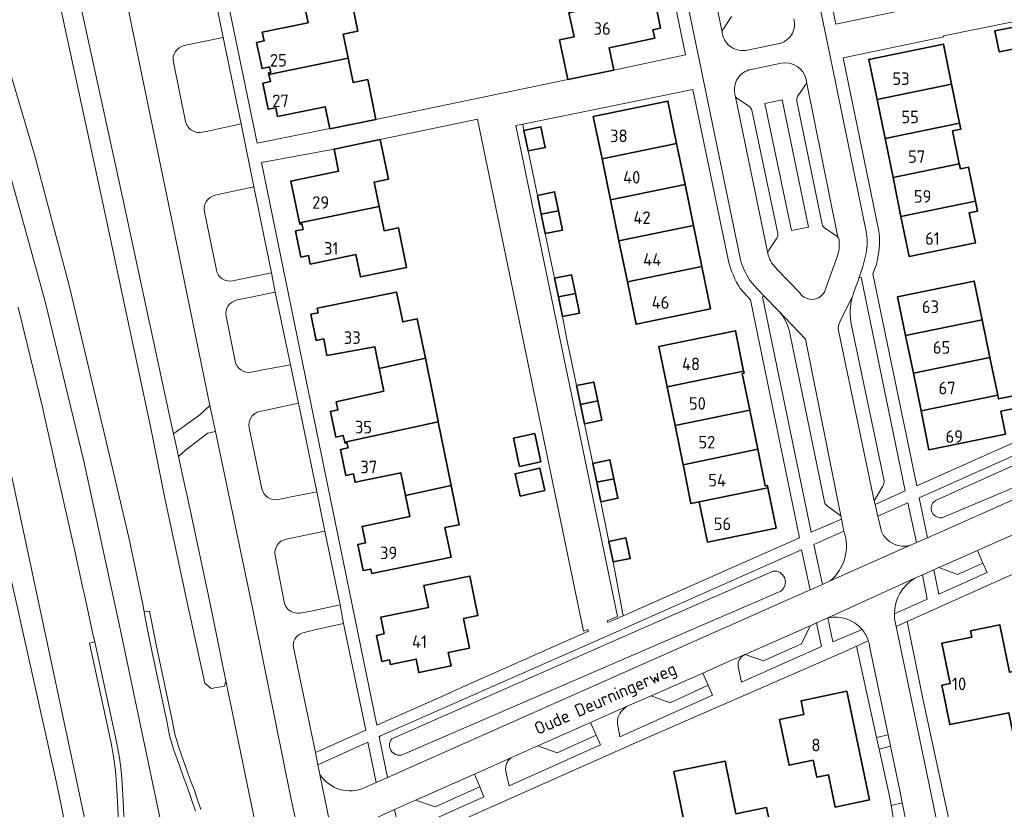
# Model space of a CAD drawing. Header units: metres. Extents: x 248690 to 249249, y 479346 to 480351.
# Tile 26 of 30: x 248899 to 249040, y 479961 to 480074. Entities that reach past the tile are written whole.
import ezdxf
from ezdxf.enums import TextEntityAlignment as Align

# ---------------------------------------------------------------- set-up
doc = ezdxf.new("R2010")
doc.units = ezdxf.units.M
for name, color, linetype, lineweight in [('B-XX-GR-GROENVOORZIENING-GV', 80, 'Continuous', 18), ('B-XX-IE-TERREINAFSCHEIDING_KUNSTMATIG_HEKWERK-G', 20, 'IE-TERREINAFSCHEIDING-KUNSTMATIG', 18), ('B-XX-OG-BEBOUWING-GV', 7, 'Continuous', 35), ('B-XX-OG-BEBOUWING-T18', 10, 'Continuous', 18), ('B-XX-OG-TERREIN_ERF-GV', 7, 'Continuous', 18), ('B-XX-OG-TOPOGRAFIE-T18', 10, 'Continuous', 18), ('B-XX-OG-WATER_SLOOT-GV', 120, 'Continuous', 18), ('B-XX-VH-VERHARDING_ASFALT-GV', 252, 'Continuous', 18), ('B-XX-VH-VERHARDING_GESLOTEN-GV', 252, 'Continuous', 18), ('B-XX-VH-VERHARDING_GRASBETONSTEEN-GV', 70, 'Continuous', 18), ('B-XX-VH-VERHARDING_HALFVERHARDING-GV', 252, 'Continuous', 18), ('B-XX-VH-VERHARDING_OPEN-GV', 252, 'Continuous', 18)]:
    doc.layers.add(name, color=color, linetype=linetype, lineweight=lineweight)
doc.styles.add('NLCS-ISO-M-T18', font='NLCS-ISO.ttf', dxfattribs={"height": 1.8})
doc.linetypes.add('IE-TERREINAFSCHEIDING-KUNSTMATIG', pattern='A,4,[82,NLCS.SHX,S=0.75,R=90,X=0,Y=0],4,-2', length=10)

msp = doc.modelspace()

# ---------------------------------------------------------------- linework, layer by layer
at = {"layer": 'B-XX-GR-GROENVOORZIENING-GV'}
for points in [[(248825.12, 480287.36), (248825.4, 480288.59), (248821.86, 480289.57), (248823.72, 480286.91), (248824.98, 480285.1), (248831.42, 480275.28), (248840.83, 480259.1), (248851.29, 480240.33), (248862.68, 480217.68), (248872.76, 480194.89), (248880.24, 480175.96), (248886.91, 480157.64), (248893.56, 480135.85), (248899.36, 480113.73), (248901.9, 480102.57), (248913.45, 480049.57), (248920.6, 480016.32), (248920.98, 480014.61), (248923.11, 480016.12), (248924.71, 480017.24), (248926.21, 480018.64), (248920.96, 480044.29), (248909.39, 480100.24)], [(248933.36, 479955.63), (248928.51, 479979.22), (248928.3, 479978.44), (248926.38, 479978.12), (248925.5, 479978.87), (248923.04, 479990.01), (248919.82, 480005.11), (248917.73, 480015.4), (248910.58, 480048.97), (248899.1, 480102.28), (248895.6, 480115.75)], [(249000.9, 480074.37), (248999.75, 480072.63)], [(248895.88, 480072.03), (248901.03, 480054.77), (248906.03, 480035.82), (248911.81, 480011.47), (248914.59, 479999.74), (248916.62, 479990.18), (248916.8, 479989.09), (248917.57, 479989.16), (248918.52, 479984.35), (248920.82, 479973.59), (248921.2, 479971.57), (248921.41, 479970.8), (248921.82, 479969.51), (248922.67, 479967.09), (248923.35, 479965.18), (248923.98, 479963.48), (248924.37, 479962.3), (248924.89, 479960.77)], [(248925.1, 480057.79), (248925.89, 480057.96), (248930.67, 480058.98), (248928.09, 480071.39), (248923.21, 480070.35)], [(248923.21, 480070.35), (248922.52, 480070.21)], [(249003.19, 480069.56), (249007.52, 480070.47)], [(248920.97, 480067.85), (248922.73, 480059.34)], [(249008.02, 480067.67), (249003.7, 480066.79)], [(249010.36, 480062.94), (249011.51, 480064.59)], [(249001.81, 480062.59), (249003.48, 480061.5)], [(249003.84, 480060.97), (249007.54, 480043.31)], [(249013.89, 480044.61), (249010.26, 480062.27)], [(248929.49, 480036.5), (248931.08, 480036.82), (248935.05, 480037.64), (248932.51, 480049.96), (248927.84, 480048.95)], [(248927.84, 480048.95), (248926.97, 480048.77)], [(248925.43, 480046.41), (248927.13, 480038.06)], [(249015.94, 480042.95), (249014.29, 480044.05)], [(249007.42, 480042.64), (249006.24, 480040.91)], [(249014.43, 480035.48), (249016.04, 480039.94)], [(249007.44, 480038.15), (249010.67, 480034.79)], [(249022.58, 480007.1), (249021.33, 480005.01), (249021.46, 480004.47), (249025.8, 480006.41), (249019.49, 480037.02), (249019.2, 480036.98), (249019.09, 480036.66), (249018.4, 480034.77)], [(248932.14, 480023.43), (248933.8, 480023.74), (248937.74, 480024.48), (248935.57, 480034.87), (248931.61, 480034.08)], [(249007.64, 480032.21), (249005.63, 480034.27), (249005.35, 480034.21), (249012.33, 480000.48), (249016.67, 480002.36), (249016.57, 480002.83), (249014.66, 480004.23)], [(248913.09, 479959.81), (248912.99, 479961.95), (248912.82, 479964.41), (248912.71, 479966.29), (248912.46, 479968.04), (248912.11, 479970.04), (248911.5, 479972.96), (248908.94, 479984.61), (248909.72, 479984.78), (248909.47, 479985.71), (248908.23, 479991.51), (248908.01, 479992.5), (248906.81, 479998.02), (248904.14, 480009.81), (248902.55, 480016.86), (248902.22, 480018.41), (248898.77, 480032.74)], [(248931.61, 480034.08), (248930.11, 480033.78)], [(249091.51, 480032.01), (249091.22, 480033.76), (249055.02, 480017.58), (249027.76, 480005.41), (249028.96, 479999.7)], [(248928.53, 480031.43), (248929.81, 480025.01)], [(249018.11, 480030.1), (249022.75, 480007.86)], [(249087.8, 480030.95), (249030.11, 480005.02)], [(249030.11, 480005.02), (249087.8, 480030.95)], [(249014.21, 480004.86), (249009.29, 480028.76)], [(249031.25, 480002.63), (249059.49, 480014.56), (249082.81, 480025.09), (249088.68, 480028.2)], [(249088.68, 480028.2), (249082.81, 480025.09), (249059.49, 480014.56), (249031.25, 480002.63)], [(249028.96, 479999.7), (249088.48, 480026.15)], [(248941.53, 480006.3), (248938.88, 480018.96), (248934.92, 480018.13), (248933.37, 480017.8)], [(248931.82, 480015.43), (248933.65, 480006.72)], [(248897.86, 480008.45), (248907, 479965.38), (248909.36, 479954.36)], [(248936.01, 480005.17), (248937.62, 480005.5), (248941.53, 480006.3)], [(249026.14, 480004.69), (249021.86, 480002.78), (249022.38, 480000.58)], [(249026.54, 479998.63), (249027.38, 479999), (249026.14, 480004.69)], [(248939.15, 479988.91), (248940.89, 479989.23), (248944.86, 479990.08), (248942.65, 480000.66), (248938.77, 479999.85)], [(249017.01, 480000.65), (249012.71, 479998.75), (249013.92, 479993.02), (249015.02, 479993.51)], [(248938.77, 479999.85), (248937.11, 479999.5)], [(248935.56, 479997.16), (248936.88, 479990.28)], [(248952.26, 479970.9), (248988.23, 479986.74), (249006.86, 479994.93)], [(249006.86, 479994.93), (248988.23, 479986.74), (248952.26, 479970.9)], [(249024.23, 479988.78), (249028.94, 479990.91), (249028.28, 479994.4), (249027.72, 479994.17), (249027.18, 479993.9)], [(249007.95, 479992.04), (248954.08, 479968.74)], [(248954.08, 479968.74), (249007.95, 479992.04)], [(249014.7, 479988.21), (249015.4, 479984.81), (249019.61, 479986.55)], [(248938.15, 479984.2), (248941.31, 479968.92), (248948.54, 479972.12), (248945.35, 479987.43), (248941.44, 479986.57), (248939.7, 479986.14)], [(249001.84, 479981.22), (249002.35, 479979), (249013.8, 479984.14), (249013.1, 479987.51), (249012.17, 479987.1), (249010.95, 479984.51), (249005.48, 479982.07), (249002.84, 479982.99)], [(249020.5, 479984.94), (249018.83, 479984.18), (249021.67, 479971.08), (249023.34, 479971.46), (249020.69, 479984.19)], [(248984.62, 479972.79), (248984.9, 479971.2), (248998.17, 479977.17), (248997.56, 479978.56)], [(248997.56, 479978.56), (248992.1, 479976.06), (248989.4, 479977.07), (248985.89, 479975.52)], [(248968.58, 479966.29), (248968.64, 479965.96), (248969.08, 479964.16), (248982.14, 479970.01), (248981.51, 479971.4)], [(248981.51, 479971.4), (248975.92, 479968.89), (248973.16, 479969.87), (248969.28, 479968.15)], [(248948.41, 479963.92), (248950.02, 479964.63), (248948.83, 479970.41), (248941.68, 479967.16), (248941.96, 479965.8)]]:
    msp.add_lwpolyline(points, dxfattribs=at)
for points in [[(249007.52, 480070.47, 0.456129), (249009.82, 480074.05)], [(248999.75, 480072.63, 0.154839), (248999.57, 480072.13)], [(248999.57, 480072.13, 0.071486), (248999.6, 480071.87)], [(248999.6, 480071.87, 0.418855), (249003.19, 480069.56)], [(248922.52, 480070.21, 0.41259), (248920.97, 480067.85)], [(249003.7, 480066.79, 0.42354), (249001.39, 480063.23)], [(249011.62, 480065.34, 0.407449), (249008.02, 480067.67)], [(249011.66, 480065, 0.107723), (249011.62, 480065.34)], [(249011.51, 480064.59, 0.139683), (249011.66, 480065)], [(249001.39, 480063.23, 0.123878), (249001.5, 480062.87)], [(249001.5, 480062.87, 0.137973), (249001.81, 480062.59)], [(249010.26, 480062.27, -0.179814), (249010.36, 480062.94)], [(249003.48, 480061.5, -0.140464), (249003.84, 480060.97)], [(248922.73, 480059.34, 0.415878), (248925.1, 480057.79)], [(248926.97, 480048.77, 0.411139), (248925.43, 480046.41)], [(249014.29, 480044.05, -0.174202), (249013.89, 480044.61)], [(249007.54, 480043.31, -0.175063), (249007.42, 480042.64)], [(249016.14, 480042.76, 0.08003), (249015.94, 480042.95)], [(249016.33, 480042.27, 0.155189), (249016.14, 480042.76)], [(249016.04, 480039.94, 0.10267), (249016.33, 480042.27)], [(249006.24, 480040.91, 0.128727), (249006.12, 480040.42)], [(249006.12, 480040.42, 0.075475), (249006.17, 480040.12)], [(249006.17, 480040.12, 0.113705), (249007.44, 480038.15)], [(248927.13, 480038.06, 0.414601), (248929.49, 480036.5)], [(249010.67, 480034.79, 0.666035), (249014.43, 480035.48)], [(249018.24, 480034.29, 0.134435), (249018.11, 480030.1)], [(249018.4, 480034.77, 0.015738), (249018.24, 480034.29)], [(248930.11, 480033.78, 0.413979), (248928.53, 480031.43)], [(249009.29, 480028.76, 0.151463), (249007.64, 480032.21)], [(248929.81, 480025.01, 0.410837), (248932.14, 480023.43)], [(248933.37, 480017.8, 0.414595), (248931.82, 480015.43)], [(249022.75, 480007.86, -0.148621), (249022.58, 480007.1)], [(248933.65, 480006.72, 0.412582), (248936.01, 480005.17)], [(249014.66, 480004.23, -0.214406), (249014.21, 480004.86)], [(249030.11, 480005.02, 0.876003), (249031.25, 480002.63)], [(249031.25, 480002.63, -0.876003), (249030.11, 480005.02)], [(249015.02, 479993.51, 0.31004), (249017.01, 480000.65)], [(249022.38, 480000.58, 0.377956), (249026.54, 479998.63)], [(248937.11, 479999.5, 0.40928), (248935.56, 479997.16)], [(249006.86, 479994.93, -0.772024), (249007.95, 479992.04)], [(249007.95, 479992.04, 0.772024), (249006.86, 479994.93)], [(249027.18, 479993.9, 0.264957), (249024.23, 479988.78)], [(248936.88, 479990.28, 0.365679), (248939.15, 479988.91)], [(249019.61, 479986.55, 0.282922), (249014.7, 479988.21)], [(248939.7, 479986.14, 0.372069), (248938.15, 479984.2)], [(249020.69, 479984.19, 0.03879), (249020.5, 479984.94)], [(249002.84, 479982.99, 0.299339), (249001.84, 479981.22)], [(248985.89, 479975.52, 0.102203), (248984.8, 479974.34)], [(248984.8, 479974.34, 0.182787), (248984.62, 479972.79)], [(248954.08, 479968.74, -0.848294), (248952.26, 479970.9)], [(248952.26, 479970.9, 0.848294), (248954.08, 479968.74)], [(248969.28, 479968.15, 0.26431), (248968.58, 479966.29)], [(248941.96, 479965.8, 0.37525), (248948.41, 479963.92)]]:
    msp.add_lwpolyline(points, format="xyb", dxfattribs=at)
for points in [[(249009.5, 480043.7), (249011.93, 480044.21), (249008.18, 480062.44), (249005.69, 480061.93)], [(249009.5, 480043.7), (249005.69, 480061.93), (249008.18, 480062.44), (249011.93, 480044.21)], [(248921.26, 480013.35), (248921.7, 480011.35), (248922.71, 480012.26), (248925.15, 480014.11), (248925.89, 480014.67), (248927.03, 480014.94), (248926.21, 480018.64), (248924.71, 480017.24), (248923.11, 480016.12), (248920.98, 480014.61)], [(248921.7, 480011.35), (248922.64, 480007.13), (248922.9, 480005.95), (248926.14, 479990.72), (248928.51, 479979.22), (248933.36, 479955.63), (248933.73, 479953.83), (248934.1, 479954.06), (248936.98, 479955.35), (248937.44, 479955.68), (248938.94, 479957.24), (248937.81, 479962.44), (248932.32, 479989.65), (248927.03, 480014.94), (248925.89, 480014.67), (248925.15, 480014.11), (248922.71, 480012.26)], [(249010.92, 479997.96), (248982.72, 479985.48), (248950.63, 479971.32), (248950.46, 479971.17), (248951.64, 479965.35), (249012.16, 479992.24)], [(249036.91, 479996.07), (249033.27, 479994.45), (249030.58, 479995.42), (249029.9, 479995.11), (249030.61, 479991.61), (249037.5, 479994.73)], [(249028.34, 479976.43), (249026.07, 479987.71), (249024.47, 479987), (249029.2, 479964.34), (249030.5, 479958.1), (249032.2, 479958.46)], [(249023.75, 479961.34), (249025.37, 479961.71), (249025, 479963.47), (249023.68, 479969.83), (249022.05, 479969.43), (249023.52, 479962.68)], [(248959.4, 479961.56), (248958.49, 479961.13), (248955.64, 479962.09), (248952.63, 479960.75), (248953.42, 479957.18), (248965.46, 479962.59), (248964.87, 479964.02)]]:
    msp.add_lwpolyline(points, close=True, dxfattribs=at)
at = {"layer": 'B-XX-IE-TERREINAFSCHEIDING_KUNSTMATIG_HEKWERK-G'}
msp.add_lwpolyline([(249028.34, 479976.43), (249032.2, 479958.46)], dxfattribs=at)
at = {"layer": 'B-XX-OG-BEBOUWING-GV'}
for points in [[(248946.23, 480077.91), (248939.62, 480076.61), (248940.27, 480073.48), (248933.71, 480072.12), (248933.96, 480070.89), (248932.89, 480070.66), (248933.67, 480066.92), (248934.75, 480067.15), (248934.91, 480066.36), (248934.62, 480066.3), (248934.66, 480066.09), (248946.02, 480068.41), (248945.31, 480071.84), (248947.39, 480072.27)], [(248988.67, 480077.24), (248977.63, 480074.92), (248978.35, 480071.45), (248976.29, 480071.02), (248977.47, 480065.34), (248984.05, 480066.7), (248983.38, 480069.88), (248989.91, 480071.27), (248989.66, 480072.49), (248990.74, 480072.72), (248989.96, 480076.47), (248988.88, 480076.24)], [(249039.25, 480069.3), (249042.2, 480069.9), (249041.59, 480072.92), (249038.64, 480072.33)], [(249032.43, 480064.69), (249031.25, 480070.43), (249020.57, 480068.24), (249021.75, 480062.51)], [(248943.37, 480058.34), (248943.38, 480058.29), (248949.98, 480059.64), (248948.81, 480065.34), (248946.73, 480064.91), (248946.02, 480068.41), (248934.66, 480066.09), (248934.88, 480065.05), (248933.8, 480064.82), (248934.57, 480061.08), (248935.65, 480061.3), (248935.9, 480060.07), (248942.73, 480061.46)], [(249032.43, 480064.69), (249021.75, 480062.51), (249022.89, 480056.92), (249033.57, 480059.1)], [(248982.36, 480053.99), (248993.04, 480056.2), (248991.79, 480062.27), (248981.11, 480060.07)], [(248971.17, 480058.04), (248971.78, 480055.11), (248974.23, 480055.61), (248973.61, 480058.55)], [(249033.57, 480059.1), (249022.89, 480056.92), (249024.04, 480051.33), (249033.53, 480053.28), (249032.56, 480058.01), (249033.75, 480058.25)], [(248950.59, 480056.77), (248943.98, 480055.39), (248944.64, 480052.22), (248937.82, 480050.79), (248939.06, 480044.82), (248950.43, 480047.17), (248949.72, 480050.66), (248951.77, 480051.09)], [(248993.04, 480056.2), (248982.36, 480053.99), (248983.57, 480048.12), (248994.25, 480050.32)], [(249025.18, 480045.74), (249035.86, 480047.93), (249034.86, 480052.8), (249033.68, 480052.56), (249033.53, 480053.28), (249024.04, 480051.33)], [(248994.25, 480050.32), (248983.57, 480048.12), (248984.78, 480042.24), (248995.46, 480044.44)], [(248973.1, 480048.75), (248973.66, 480046.05), (248976.11, 480046.56), (248975.55, 480049.26)], [(248939.06, 480044.82), (248939.1, 480044.62), (248939.39, 480044.68), (248939.56, 480043.87), (248938.47, 480043.65), (248939.24, 480039.91), (248940.33, 480040.13), (248940.58, 480038.92), (248947.12, 480040.26), (248947.77, 480037.08), (248954.36, 480038.42), (248953.2, 480044.11), (248951.14, 480043.69), (248950.43, 480047.17)], [(249035.86, 480047.93), (249025.18, 480045.74), (249026.36, 480040.01), (249035.85, 480041.95), (249034.96, 480046.27), (249036.15, 480046.51)], [(248974.24, 480043.27), (248976.69, 480043.78), (248976.11, 480046.56), (248973.66, 480046.05)], [(248985.99, 480036.36), (248996.67, 480038.57), (248995.46, 480044.44), (248984.78, 480042.24)], [(248996.67, 480038.57), (248985.99, 480036.36), (248987.24, 480030.29), (248997.92, 480032.51)], [(248976.11, 480034.2), (248978.56, 480034.7), (248978.01, 480037.39), (248975.56, 480036.88)], [(249025.84, 480028.67), (249036.81, 480030.92), (249035.68, 480036.47), (249024.7, 480034.22)], [(248950.45, 480023.97), (248957.06, 480025.41), (248955.9, 480031.05), (248953.82, 480030.62), (248952.95, 480034.89), (248941.58, 480032.57), (248941.72, 480031.93), (248940.64, 480031.71), (248941.41, 480027.97), (248942.51, 480028.19), (248942.96, 480025.83), (248949.82, 480027.06)], [(248978.56, 480034.7), (248976.11, 480034.2), (248976.68, 480031.4), (248979.13, 480031.9)], [(249036.81, 480030.92), (249025.84, 480028.67), (249026.95, 480023.27), (249037.92, 480025.52)], [(249002.64, 480023.59), (249001.47, 480029.35), (248990.49, 480027.1), (248991.68, 480021.34)], [(248950.45, 480023.97), (248951.11, 480020.72), (248944.31, 480019.16), (248944.55, 480018.02), (248943.46, 480017.81), (248944.22, 480014.13), (248945.3, 480014.36), (248945.51, 480013.38), (248958.91, 480016.29), (248958.88, 480016.42), (248958.21, 480019.76), (248957.06, 480025.41)], [(249028.05, 480017.86), (249039.03, 480020.11), (249037.92, 480025.52), (249026.95, 480023.27)], [(248992.82, 480015.76), (249003.52, 480017.96), (249002.44, 480023.21), (249002.71, 480023.26), (249002.64, 480023.59), (248991.68, 480021.34)], [(248979.29, 480018.81), (248981.74, 480019.33), (248981.18, 480022.01), (248978.73, 480021.5)], [(249039.49, 480017.85), (249042.55, 480018.46), (249042.2, 480020.2), (249039.14, 480019.58), (249039.03, 480020.11), (249028.05, 480017.86), (249029.19, 480012.32), (249040.16, 480014.56)], [(248981.74, 480019.33), (248979.29, 480018.81), (248979.87, 480016.02), (248982.32, 480016.53)], [(249003.52, 480017.96), (248992.82, 480015.76), (248993.97, 480010.17), (249004.67, 480012.37)], [(248954.23, 480005.73), (248960.77, 480007.21), (248958.91, 480016.29), (248945.51, 480013.38), (248945.54, 480013.26), (248945.83, 480013.33), (248945.99, 480012.56), (248944.9, 480012.34), (248945.66, 480008.62), (248946.75, 480008.85), (248947, 480007.66), (248953.55, 480009.01)], [(248973.6, 480010.58), (248972.73, 480014.62), (248969.69, 480013.97), (248970.56, 480009.92)], [(248994.01, 480009.98), (248995.08, 480004.59), (248996.29, 480004.83), (249006.1, 480006.85), (249006.03, 480007.19), (249005.75, 480007.13), (249004.67, 480012.37), (248993.97, 480010.17)], [(248981.04, 480010.33), (248981.6, 480007.65), (248984.05, 480008.16), (248983.49, 480010.84)], [(248974.18, 480006.49), (248973.44, 480009.68), (248969.92, 480008.86), (248970.66, 480005.67)], [(248982.18, 480004.85), (248984.63, 480005.36), (248984.05, 480008.16), (248981.6, 480007.65)], [(248960.77, 480007.21), (248954.23, 480005.73), (248954.84, 480002.75), (248948, 480001.33), (248948.49, 479998.96), (248947.4, 479998.74), (248948.17, 479995), (248949.25, 479995.22), (248949.38, 479994.58), (248960.75, 479996.91), (248959.87, 480001.15), (248961.92, 480001.57)], [(248996.29, 480004.83), (248997.48, 479999.06), (249007.28, 480001.08), (249006.1, 480006.85)], [(248983.95, 479996.24), (248986.4, 479996.75), (248985.79, 479999.68), (248983.34, 479999.18)], [(248963.38, 479983.87), (248962.53, 479988.14), (248964.6, 479988.55), (248963.45, 479994.22), (248956.86, 479992.88), (248957.51, 479989.7), (248950.67, 479988.31), (248951.15, 479985.95), (248950.06, 479985.72), (248950.83, 479981.98), (248951.91, 479982.2), (248952.05, 479981.55), (248955.73, 479982.31), (248956.12, 479980.39), (248960.75, 479981.34), (248960.35, 479983.26)], [(249036.98, 479973.9), (249040.63, 479974.63), (249041.62, 479969.73), (249046.29, 479970.66), (249044.16, 479981.13), (249040.72, 479980.44), (249039.35, 479987.21), (249035.13, 479986.36), (249035.31, 479985.47), (249031.05, 479984.61), (249032.23, 479978.82), (249031.04, 479978.58), (249032.19, 479972.94)], [(249012.62, 479967.82), (249013.13, 479965.39), (249014.79, 479965.74), (249015.75, 479961.12), (249020.66, 479962.14), (249017.42, 479977.71), (249010.86, 479976.35), (249011.27, 479974.4), (249007.8, 479973.67), (249009.15, 479967.1)], [(248994.84, 479955.43), (248999.35, 479956.35), (249000.35, 479951.45), (249007.6, 479952.93), (249005.94, 479961.05), (249001.54, 479960.15), (248999.99, 479967.7), (248992.64, 479966.2)]]:
    msp.add_lwpolyline(points, close=True, dxfattribs=at)
at = {"layer": 'B-XX-OG-TERREIN_ERF-GV'}
for points in [[(248917.91, 480129.16), (248932.99, 480056.21), (248943.37, 480058.34), (248942.73, 480061.46), (248935.9, 480060.07), (248935.65, 480061.3), (248934.57, 480061.08), (248933.8, 480064.82), (248934.88, 480065.05), (248934.66, 480066.09), (248934.62, 480066.3), (248934.91, 480066.36), (248934.75, 480067.15), (248933.67, 480066.92), (248932.89, 480070.66), (248933.96, 480070.89), (248933.71, 480072.12), (248940.27, 480073.48), (248939.62, 480076.61)], [(249008.33, 480109.61), (249015.84, 480073.29), (249025.92, 480075.36)], [(248989.96, 480076.47), (248990.74, 480072.72), (248989.66, 480072.49), (248989.91, 480071.27), (248983.38, 480069.88), (248984.05, 480066.7), (248994.31, 480068.88), (248986.19, 480108.22)], [(248946.23, 480077.91), (248947.39, 480072.27), (248945.31, 480071.84), (248946.02, 480068.41), (248946.73, 480064.91), (248948.81, 480065.34), (248949.98, 480059.64), (248977.47, 480065.34), (248976.29, 480071.02), (248978.35, 480071.45), (248977.63, 480074.92)], [(249041.44, 480073.66), (249031.29, 480071.59), (249031.32, 480071.45), (249016.92, 480068.47), (249021.96, 480043.84)], [(249042.2, 480069.9), (249039.25, 480069.3), (249038.64, 480072.33), (249041.59, 480072.92)], [(249000.46, 480039.33), (248995.35, 480063.94), (248971.01, 480058.97), (248971.17, 480058.04)], [(248971.17, 480058.04), (248973.61, 480058.55), (248974.23, 480055.61), (248971.78, 480055.11), (248973.1, 480048.75), (248975.55, 480049.26), (248976.11, 480046.56), (248976.69, 480043.78), (248974.24, 480043.27), (248975.56, 480036.88), (248978.01, 480037.39), (248978.56, 480034.7), (248979.13, 480031.9), (248976.68, 480031.4), (248977.33, 480028.08), (248978.1, 480024.5), (248978.73, 480021.5), (248981.18, 480022.01), (248981.74, 480019.33), (248982.32, 480016.53), (248979.87, 480016.02), (248981.04, 480010.33), (248983.49, 480010.84), (248984.05, 480008.16), (248984.63, 480005.36), (248982.18, 480004.85), (248983.34, 479999.18), (248985.79, 479999.68), (248986.4, 479996.75), (248983.95, 479996.24), (248985.39, 479988.53), (249010.65, 479999.67), (249003.64, 480033.81), (249002.17, 480035.4)], [(249021.8, 480039.62), (249021.68, 480038.86), (249021.16, 480037.53), (249027.44, 480007.16), (249052.62, 480018.34), (249051.33, 480025.2), (249048.51, 480024.64)], [(249099.49, 479986.2), (249097.84, 479985.61), (249095.21, 479998.01), (249093.94, 480004), (249093.33, 480007.47), (249091.41, 480016.68), (249042.6, 479995.12), (249026.07, 479987.71), (249028.34, 479976.43), (249032.2, 479958.46), (249030.5, 479958.1), (249030.69, 479957.19)], [(248906.4, 479954.19), (248904.29, 479964.4), (248896.14, 480000.77), (248893.14, 480015.14), (248884.16, 480012.36), (248875.64, 480009.74), (248868.04, 480006.14), (248863.04, 480002.64), (248861.02, 480000), (248859.76, 479998.36), (248857.5, 479996.04), (248852.66, 479993.66), (248848.2, 479991.74), (248844.4, 479990.86), (248842.07, 479990.08), (248819.85, 479976.3), (248822.9, 479970.81), (248823.95, 479968.93), (248823.99, 479968.86), (248828.81, 479964.54), (248829.28, 479964.15), (248834.32, 479959.85)], [(249024.73, 479955.76), (249023.75, 479961.34), (249023.52, 479962.68), (249022.05, 479969.43), (249021.67, 479971.08), (249018.83, 479984.18), (249016.69, 479983.21), (248986.82, 479970.19), (248953.77, 479955.48)]]:
    msp.add_lwpolyline(points, dxfattribs=at)
for points in [[(249032.43, 480064.69), (249033.57, 480059.1), (249033.75, 480058.25), (249032.56, 480058.01), (249033.53, 480053.28), (249033.68, 480052.56), (249034.86, 480052.8), (249035.86, 480047.93), (249036.15, 480046.51), (249034.96, 480046.27), (249035.85, 480041.95), (249026.36, 480040.01), (249025.18, 480045.74), (249024.04, 480051.33), (249022.89, 480056.92), (249021.75, 480062.51), (249020.57, 480068.24), (249031.25, 480070.43)], [(248996.67, 480038.57), (248997.92, 480032.51), (248987.24, 480030.29), (248985.99, 480036.36), (248984.78, 480042.24), (248983.57, 480048.12), (248982.36, 480053.99), (248981.11, 480060.07), (248991.79, 480062.27), (248993.04, 480056.2), (248994.25, 480050.32), (248995.46, 480044.44)], [(248950.43, 480047.17), (248951.14, 480043.69), (248953.2, 480044.11), (248954.36, 480038.42), (248947.77, 480037.08), (248947.12, 480040.26), (248940.58, 480038.92), (248940.33, 480040.13), (248939.24, 480039.91), (248938.47, 480043.65), (248939.56, 480043.87), (248939.39, 480044.68), (248939.1, 480044.62), (248939.06, 480044.82), (248937.82, 480050.79), (248944.64, 480052.22), (248943.98, 480055.39), (248933.59, 480053.44), (248950.09, 479972.83), (248960.62, 479977.47), (248960.6, 479977.52), (248980.42, 479986.3), (248980.34, 479986.57), (248979.7, 479986.3), (248972.02, 480023.44), (248964.55, 480059.67), (248950.59, 480056.77), (248951.77, 480051.09), (248949.72, 480050.66)], [(249039.14, 480019.58), (249042.2, 480020.2), (249042.55, 480018.46), (249039.49, 480017.85), (249040.16, 480014.56), (249029.19, 480012.32), (249028.05, 480017.86), (249026.95, 480023.27), (249025.84, 480028.67), (249024.7, 480034.22), (249035.68, 480036.47), (249036.81, 480030.92), (249037.92, 480025.52), (249039.03, 480020.11)], [(248958.91, 480016.29), (248960.77, 480007.21), (248961.92, 480001.57), (248959.87, 480001.15), (248960.75, 479996.91), (248949.38, 479994.58), (248949.25, 479995.22), (248948.17, 479995), (248947.4, 479998.74), (248948.49, 479998.96), (248948, 480001.33), (248954.84, 480002.75), (248954.23, 480005.73), (248953.55, 480009.01), (248947, 480007.66), (248946.75, 480008.85), (248945.66, 480008.62), (248944.9, 480012.34), (248945.99, 480012.56), (248945.83, 480013.33), (248945.54, 480013.26), (248945.51, 480013.38), (248945.3, 480014.36), (248944.22, 480014.13), (248943.46, 480017.81), (248944.55, 480018.02), (248944.31, 480019.16), (248951.11, 480020.72), (248950.45, 480023.97), (248949.82, 480027.06), (248942.96, 480025.83), (248942.51, 480028.19), (248941.41, 480027.97), (248940.64, 480031.71), (248941.72, 480031.93), (248941.58, 480032.57), (248952.95, 480034.89), (248953.82, 480030.62), (248955.9, 480031.05), (248957.06, 480025.41), (248958.21, 480019.76), (248958.88, 480016.42)], [(249003.52, 480017.96), (249004.67, 480012.37), (249005.75, 480007.13), (249006.03, 480007.19), (249006.1, 480006.85), (249007.28, 480001.08), (248997.48, 479999.06), (248996.29, 480004.83), (248995.08, 480004.59), (248994.01, 480009.98), (248993.97, 480010.17), (248992.82, 480015.76), (248991.68, 480021.34), (248990.49, 480027.1), (249001.47, 480029.35), (249002.64, 480023.59), (249002.71, 480023.26), (249002.44, 480023.21)], [(248973.6, 480010.58), (248970.56, 480009.92), (248969.69, 480013.97), (248972.73, 480014.62)], [(248974.18, 480006.49), (248970.66, 480005.67), (248969.92, 480008.86), (248973.44, 480009.68)], [(248963.38, 479983.87), (248960.35, 479983.26), (248960.75, 479981.34), (248956.12, 479980.39), (248955.73, 479982.31), (248952.05, 479981.55), (248951.91, 479982.2), (248950.83, 479981.98), (248950.06, 479985.72), (248951.15, 479985.95), (248950.67, 479988.31), (248957.51, 479989.7), (248956.86, 479992.88), (248963.45, 479994.22), (248964.6, 479988.55), (248962.53, 479988.14)], [(249041.62, 479969.73), (249040.63, 479974.63), (249036.98, 479973.9), (249032.19, 479972.94), (249031.04, 479978.58), (249032.23, 479978.82), (249031.05, 479984.61), (249035.31, 479985.47), (249035.13, 479986.36), (249039.35, 479987.21), (249040.72, 479980.44), (249044.16, 479981.13), (249046.29, 479970.66)], [(249012.62, 479967.82), (249009.15, 479967.1), (249007.8, 479973.67), (249011.27, 479974.4), (249010.86, 479976.35), (249017.42, 479977.71), (249020.66, 479962.14), (249015.75, 479961.12), (249014.79, 479965.74), (249013.13, 479965.39)], [(248994.84, 479955.43), (248992.64, 479966.2), (248999.99, 479967.7), (249001.54, 479960.15), (249005.94, 479961.05), (249007.6, 479952.93), (249000.35, 479951.45), (248999.35, 479956.35)]]:
    msp.add_lwpolyline(points, close=True, dxfattribs=at)
for points in [[(249021.96, 480043.84, -0.103464), (249021.8, 480039.62)], [(249002.17, 480035.4, -0.073448), (249000.46, 480039.33)]]:
    msp.add_lwpolyline(points, format="xyb", dxfattribs=at)
at = {"layer": 'B-XX-OG-WATER_SLOOT-GV'}
for points in [[(248895.6, 480115.75), (248899.1, 480102.28), (248910.58, 480048.97), (248917.73, 480015.4), (248919.82, 480005.11), (248923.04, 479990.01), (248925.5, 479978.87), (248926.38, 479978.12), (248928.3, 479978.44), (248928.51, 479979.22), (248926.14, 479990.72), (248922.9, 480005.95), (248922.64, 480007.13), (248921.7, 480011.35), (248921.26, 480013.35), (248920.98, 480014.61), (248920.6, 480016.32), (248913.45, 480049.57), (248901.9, 480102.57), (248899.36, 480113.73), (248893.56, 480135.85)], [(248909.36, 479954.36), (248907, 479965.38), (248897.86, 480008.45)], [(248896.14, 480000.77), (248904.29, 479964.4), (248906.4, 479954.19)]]:
    msp.add_lwpolyline(points, dxfattribs=at)
at = {"layer": 'B-XX-VH-VERHARDING_ASFALT-GV'}
for points in [[(248924.13, 479960.53), (248923.61, 479962.05), (248923.23, 479963.21), (248922.6, 479964.91), (248922.48, 479965.24), (248921.83, 479967.07), (248921.06, 479969.26), (248920.64, 479970.57), (248920.42, 479971.39), (248920.03, 479973.43), (248917.74, 479984.19), (248917.36, 479986.09), (248916.93, 479988.29), (248916.8, 479989.09), (248916.62, 479990.18), (248914.59, 479999.74), (248911.81, 480011.47), (248906.03, 480035.82), (248901.03, 480054.77), (248895.88, 480072.03)], [(248919.18, 479958.96), (248913.35, 479986.66), (248908.15, 480010.68), (248902.63, 480033.53), (248892.5, 480069.98)], [(248892.5, 480069.98), (248902.63, 480033.53), (248908.15, 480010.68), (248913.35, 479986.66), (248919.18, 479958.96)], [(248898.77, 480032.74), (248902.22, 480018.41), (248902.55, 480016.86), (248904.14, 480009.81), (248906.81, 479998.02), (248908.01, 479992.5), (248908.23, 479991.51), (248909.47, 479985.71), (248909.72, 479984.78), (248912.28, 479973.13), (248912.9, 479970.2), (248913.26, 479968.17), (248913.51, 479966.37), (248913.62, 479964.47), (248913.79, 479962), (248913.89, 479959.87)]]:
    msp.add_lwpolyline(points, dxfattribs=at)
at = {"layer": 'B-XX-VH-VERHARDING_GESLOTEN-GV'}
for points in [[(248909.39, 480100.24), (248920.96, 480044.29), (248926.21, 480018.64), (248927.03, 480014.94), (248932.32, 479989.65), (248937.81, 479962.44), (248938.94, 479957.24), (248940.06, 479951.63), (248940.29, 479950.51), (248942.02, 479942.21), (248955.47, 479877.41), (248960.04, 479853.54), (248964.42, 479833.23), (248965.34, 479828.94), (248965.35, 479828.9), (248971.16, 479801.16), (248977.22, 479772.86)], [(248922.52, 480070.21), (248923.21, 480070.35), (248928.09, 480071.39), (248926.97, 480077.03), (248922.01, 480076.01), (248921.39, 480075.88)], [(248922.73, 480059.34), (248920.97, 480067.85)], [(248926.97, 480048.77), (248927.84, 480048.95), (248932.51, 480049.96), (248930.67, 480058.98), (248925.89, 480057.96), (248925.1, 480057.79)], [(248927.13, 480038.06), (248925.43, 480046.41)], [(249123.75, 480040.27), (249104.21, 480032.74), (249102.67, 480032.16), (249102, 480031.89), (249088.48, 480026.15), (249028.96, 479999.7), (249027.38, 479999), (249026.54, 479998.63), (249015.02, 479993.51), (249013.92, 479993.02), (249012.16, 479992.24), (248951.64, 479965.35), (248950.02, 479964.63), (248948.41, 479963.92)], [(248930.11, 480033.78), (248931.61, 480034.08), (248935.57, 480034.87), (248935.05, 480037.64), (248931.08, 480036.82), (248929.49, 480036.5)], [(248929.81, 480025.01), (248928.53, 480031.43)], [(248933.37, 480017.8), (248934.92, 480018.13), (248938.88, 480018.96), (248937.74, 480024.48), (248933.8, 480023.74), (248932.14, 480023.43)], [(248933.65, 480006.72), (248931.82, 480015.43)], [(248937.11, 479999.5), (248938.77, 479999.85), (248942.65, 480000.66), (248941.53, 480006.3), (248937.62, 480005.5), (248936.01, 480005.17)], [(249028.28, 479994.4), (249029.9, 479995.11), (249030.58, 479995.42), (249036.12, 479997.87), (249037.08, 479998.29), (249042.47, 480000.68)], [(248936.88, 479990.28), (248935.56, 479997.16)], [(248946.74, 479957.99), (248951.09, 479960.06), (248952.63, 479960.75), (248955.64, 479962.09), (248956.66, 479962.54), (248964.1, 479965.85), (248969.28, 479968.15), (248973.16, 479969.87), (248980.7, 479973.22), (248985.89, 479975.52), (248989.4, 479977.07), (248996.78, 479980.32), (249000.82, 479982.1), (249002.84, 479982.99), (249012.17, 479987.1), (249013.1, 479987.51), (249014.7, 479988.21), (249027.18, 479993.9), (249027.72, 479994.17), (249028.28, 479994.4)], [(248939.7, 479986.14), (248941.44, 479986.57), (248945.35, 479987.43), (248944.86, 479990.08), (248940.89, 479989.23), (248939.15, 479988.91)], [(248950.23, 479924.87), (248944.83, 479951.58), (248944.49, 479953.3), (248944.03, 479955.54), (248941.96, 479965.8), (248941.68, 479967.16), (248941.31, 479968.92), (248938.15, 479984.2)], [(248941.96, 479965.8), (248944.03, 479955.54)]]:
    msp.add_lwpolyline(points, dxfattribs=at)
for points in [[(248920.97, 480067.85, -0.41259), (248922.52, 480070.21)], [(248925.1, 480057.79, -0.415878), (248922.73, 480059.34)], [(248925.43, 480046.41, -0.411139), (248926.97, 480048.77)], [(248929.49, 480036.5, -0.414601), (248927.13, 480038.06)], [(248928.53, 480031.43, -0.413979), (248930.11, 480033.78)], [(248932.14, 480023.43, -0.410837), (248929.81, 480025.01)], [(248931.82, 480015.43, -0.414595), (248933.37, 480017.8)], [(248936.01, 480005.17, -0.412582), (248933.65, 480006.72)], [(248935.56, 479997.16, -0.40928), (248937.11, 479999.5)], [(248939.15, 479988.91, -0.365679), (248936.88, 479990.28)], [(248938.15, 479984.2, -0.372069), (248939.7, 479986.14)], [(248948.41, 479963.92, -0.37525), (248941.96, 479965.8)]]:
    msp.add_lwpolyline(points, format="xyb", dxfattribs=at)
at = {"layer": 'B-XX-VH-VERHARDING_GRASBETONSTEEN-GV'}
msp.add_lwpolyline([(248924.89, 479960.77), (248924.37, 479962.3), (248923.98, 479963.48), (248923.35, 479965.18), (248922.67, 479967.09), (248921.82, 479969.51), (248921.41, 479970.8), (248921.2, 479971.57), (248920.82, 479973.59), (248918.52, 479984.35), (248917.57, 479989.16), (248916.8, 479989.09), (248916.93, 479988.29), (248917.36, 479986.09), (248917.74, 479984.19), (248920.03, 479973.43), (248920.42, 479971.39), (248920.64, 479970.57), (248921.06, 479969.26), (248921.83, 479967.07), (248922.48, 479965.24), (248922.6, 479964.91), (248923.23, 479963.21), (248923.61, 479962.05), (248924.13, 479960.53)], dxfattribs=at)
msp.add_lwpolyline([(248914.78, 479954.21), (248914.51, 479955.62), (248914.2, 479957.45), (248914.03, 479958.65), (248913.89, 479959.87), (248913.79, 479962), (248913.62, 479964.47), (248913.51, 479966.37), (248913.26, 479968.17), (248912.9, 479970.2), (248912.28, 479973.13), (248909.72, 479984.78), (248908.94, 479984.61), (248911.5, 479972.96), (248912.11, 479970.04), (248912.46, 479968.04), (248912.71, 479966.29), (248912.82, 479964.41), (248912.99, 479961.95), (248913.09, 479959.81), (248913.24, 479958.54), (248913.39, 479957.38), (248914.02, 479953.87)], close=True, dxfattribs=at)
at = {"layer": 'B-XX-VH-VERHARDING_HALFVERHARDING-GV'}
for points in [[(248985.38, 480140.84), (248999.57, 480072.13)], [(248999.75, 480072.63), (249000.9, 480074.37)], [(249011.51, 480064.59), (249010.36, 480062.94)], [(249016.14, 480042.76), (249011.66, 480065)], [(249001.5, 480062.87), (249006.12, 480040.42)], [(249003.48, 480061.5), (249001.81, 480062.59)], [(249007.54, 480043.31), (249003.84, 480060.97)], [(249010.26, 480062.27), (249013.89, 480044.61)], [(249014.29, 480044.05), (249015.94, 480042.95)], [(249006.24, 480040.91), (249007.42, 480042.64)], [(249018.24, 480034.29), (249016.49, 480030.72)], [(249014.66, 480004.23), (249016.57, 480002.83), (249011.49, 480028.14), (249007.64, 480032.21)], [(249022.75, 480007.86), (249018.11, 480030.1)], [(249009.29, 480028.76), (249014.21, 480004.86)], [(249016.24, 480029.37), (249021.33, 480005.01), (249022.58, 480007.1)]]:
    msp.add_lwpolyline(points, dxfattribs=at)
for points in [[(248999.57, 480072.13, -0.154839), (248999.75, 480072.63)], [(249011.66, 480065, -0.139683), (249011.51, 480064.59)], [(249001.81, 480062.59, -0.137973), (249001.5, 480062.87)], [(249010.36, 480062.94, 0.179814), (249010.26, 480062.27)], [(249003.84, 480060.97, 0.140464), (249003.48, 480061.5)], [(249013.89, 480044.61, 0.174202), (249014.29, 480044.05)], [(249007.42, 480042.64, 0.175063), (249007.54, 480043.31)], [(249015.94, 480042.95, -0.08003), (249016.14, 480042.76)], [(249006.12, 480040.42, -0.128727), (249006.24, 480040.91)], [(249018.11, 480030.1, -0.134435), (249018.24, 480034.29)], [(249007.64, 480032.21, -0.151463), (249009.29, 480028.76)], [(249016.49, 480030.72, 0.192098), (249016.24, 480029.37)], [(249022.58, 480007.1, 0.148621), (249022.75, 480007.86)], [(249014.21, 480004.86, 0.214406), (249014.66, 480004.23)]]:
    msp.add_lwpolyline(points, format="xyb", dxfattribs=at)
for points in [[(249030.58, 479995.42), (249033.27, 479994.45), (249036.91, 479996.07), (249036.12, 479997.87)], [(249012.17, 479987.1), (249002.84, 479982.99), (249005.48, 479982.07), (249010.95, 479984.51)], [(248996.78, 479980.32), (248989.4, 479977.07), (248992.1, 479976.06), (248997.56, 479978.56)], [(248980.7, 479973.22), (248973.16, 479969.87), (248975.92, 479968.89), (248981.51, 479971.4)], [(248956.66, 479962.54), (248955.64, 479962.09), (248958.49, 479961.13), (248959.4, 479961.56), (248964.87, 479964.02), (248964.1, 479965.85)]]:
    msp.add_lwpolyline(points, close=True, dxfattribs=at)
at = {"layer": 'B-XX-VH-VERHARDING_OPEN-GV'}
for points in [[(249020.19, 480043.57), (249014.68, 480070.33), (249006.6, 480109.24), (248998.74, 480147.41), (248992.88, 480175.85)], [(248992.88, 480175.85), (248998.74, 480147.41), (249006.6, 480109.24), (249014.68, 480070.33), (249020.19, 480043.57)], [(249002.2, 480039.52), (248996.3, 480067.97), (248987.8, 480109.11), (248974.85, 480171.82)], [(248974.85, 480171.82), (248987.8, 480109.11), (248996.3, 480067.97), (249002.2, 480039.52)], [(249060.27, 480082.28), (249032.53, 480076.48), (249032.49, 480076.71), (249025.92, 480075.36), (249015.84, 480073.29), (249008.33, 480109.61), (249000.81, 480146.25), (249010.95, 480148.33), (249017.47, 480149.67), (249017.45, 480149.8), (249030.42, 480152.48), (249045.16, 480155.48)], [(248999.57, 480072.13), (248985.38, 480140.84)], [(248926.97, 480077.03), (248928.09, 480071.39), (248930.67, 480058.98), (248932.51, 480049.96), (248935.05, 480037.64), (248935.57, 480034.87), (248937.74, 480024.48), (248938.88, 480018.96), (248941.53, 480006.3), (248942.65, 480000.66), (248944.86, 479990.08), (248945.35, 479987.43), (248948.54, 479972.12), (248941.31, 479968.92), (248941.68, 479967.16), (248948.83, 479970.41), (248950.02, 479964.63), (248951.64, 479965.35), (248950.46, 479971.17), (248950.63, 479971.32), (248982.72, 479985.48), (249010.92, 479997.96), (249012.16, 479992.24), (249013.92, 479993.02), (249012.71, 479998.75)], [(249021.96, 480043.84), (249016.92, 480068.47), (249031.32, 480071.45), (249031.29, 480071.59), (249041.44, 480073.66), (249042.13, 480073.79), (249048.62, 480042.49), (249053.43, 480018.99), (249053.61, 480018.78), (249052.62, 480018.34), (249027.44, 480007.16), (249021.16, 480037.53), (249021.68, 480038.86), (249021.8, 480039.62)], [(249007.52, 480070.47), (249003.19, 480069.56)], [(249003.7, 480066.79), (249008.02, 480067.67)], [(248971.01, 480058.97), (248995.35, 480063.94), (249000.46, 480039.33)], [(249011.66, 480065), (249016.14, 480042.76)], [(249006.12, 480040.42), (249001.5, 480062.87)], [(249002.17, 480035.4), (249003.64, 480033.81), (249010.65, 479999.67), (248985.39, 479988.53), (248983.21, 479987.57), (248983.1, 479987.78), (248984.6, 479988.42), (248976.87, 480025.53), (248970.03, 480058.78), (248971.01, 480058.97)], [(249016.04, 480039.94), (249014.43, 480035.48)], [(249018.4, 480034.77), (249019.09, 480036.66), (249019.2, 480036.98), (249019.73, 480038.55), (249020.2, 480040.49)], [(249020.2, 480040.49), (249019.73, 480038.55), (249019.2, 480036.98), (249019.49, 480037.02), (249025.8, 480006.41), (249021.46, 480004.47), (249021.86, 480002.78), (249026.14, 480004.69), (249027.38, 479999), (249028.96, 479999.7), (249027.76, 480005.41), (249055.02, 480017.58)], [(249010.67, 480034.79), (249007.44, 480038.15)], [(249012.71, 479998.75), (249017.01, 480000.65), (249016.67, 480002.36), (249012.33, 480000.48), (249005.35, 480034.21), (249005.63, 480034.27), (249005.48, 480034.42), (249004.11, 480035.9), (249003.5, 480036.67)], [(249003.5, 480036.67), (249004.11, 480035.9), (249005.48, 480034.42), (249005.63, 480034.27), (249007.64, 480032.21), (249011.49, 480028.14), (249016.57, 480002.83), (249016.67, 480002.36), (249017.01, 480000.65)], [(249016.49, 480030.72), (249018.24, 480034.29)], [(249022.38, 480000.58), (249021.86, 480002.78), (249021.46, 480004.47), (249021.33, 480005.01), (249016.24, 480029.37)], [(249024.29, 479987.85), (249024.47, 479987), (249026.07, 479987.71), (249042.6, 479995.12), (249091.41, 480016.68), (249092.95, 480017.36), (249092.92, 480017.48)], [(249042.47, 480000.68), (249037.08, 479998.29), (249036.12, 479997.87), (249036.91, 479996.07), (249037.5, 479994.73)], [(249015.02, 479993.51), (249026.54, 479998.63)], [(249037.5, 479994.73), (249030.61, 479991.61), (249029.9, 479995.11), (249028.28, 479994.4), (249028.94, 479990.91), (249024.23, 479988.78)], [(249027.18, 479993.9), (249014.7, 479988.21)], [(249019.61, 479986.55), (249015.4, 479984.81), (249014.7, 479988.21), (249013.1, 479987.51), (249013.8, 479984.14), (249002.35, 479979), (249001.84, 479981.22)], [(249030.69, 479957.19), (249030.5, 479958.1), (249029.2, 479964.34), (249024.47, 479987), (249024.29, 479987.85)], [(248953.77, 479955.48), (248986.82, 479970.19), (249016.69, 479983.21), (249018.83, 479984.18), (249020.5, 479984.94)], [(249020.69, 479984.19), (249023.34, 479971.46), (249023.68, 479969.83), (249025, 479963.47), (249025.37, 479961.71), (249026.51, 479956.22), (249026.63, 479955.62)], [(249002.84, 479982.99), (249000.82, 479982.1), (248996.78, 479980.32), (248997.56, 479978.56)], [(248997.56, 479978.56), (248998.17, 479977.17), (248984.9, 479971.2), (248984.62, 479972.79)], [(248985.89, 479975.52), (248980.7, 479973.22), (248981.51, 479971.4), (248982.14, 479970.01), (248969.08, 479964.16), (248968.64, 479965.96), (248968.58, 479966.29)], [(248969.28, 479968.15), (248964.1, 479965.85), (248964.87, 479964.02), (248965.46, 479962.59), (248953.42, 479957.18)]]:
    msp.add_lwpolyline(points, dxfattribs=at)
for points in [[(248962.38, 480138.33), (248968.97, 480139.66), (248979.27, 480141.75), (248986.19, 480108.22), (248994.31, 480068.88), (248984.05, 480066.7), (248977.47, 480065.34), (248949.98, 480059.64), (248943.38, 480058.29), (248943.37, 480058.34), (248932.99, 480056.21), (248917.91, 480129.16), (248936.13, 480132.97), (248962.39, 480138.46)], [(248950.59, 480056.77), (248964.55, 480059.67), (248972.02, 480023.44), (248979.7, 479986.3), (248980.34, 479986.57), (248980.42, 479986.3), (248960.6, 479977.52), (248960.62, 479977.47), (248950.09, 479972.83), (248933.59, 480053.44), (248943.98, 480055.39)], [(248971.78, 480055.11), (248971.17, 480058.04), (248971.01, 480058.97), (248970.03, 480058.78), (248976.87, 480025.53), (248984.6, 479988.42), (248983.1, 479987.78), (248983.21, 479987.57), (248985.39, 479988.53), (248983.95, 479996.24), (248983.34, 479999.18), (248982.18, 480004.85), (248981.6, 480007.65), (248981.04, 480010.33), (248979.87, 480016.02), (248979.29, 480018.81), (248978.73, 480021.5), (248978.1, 480024.5), (248977.33, 480028.08), (248976.68, 480031.4), (248976.11, 480034.2), (248975.56, 480036.88), (248974.24, 480043.27), (248973.66, 480046.05), (248973.1, 480048.75)], [(249023.34, 479971.46), (249021.67, 479971.08), (249022.05, 479969.43), (249023.68, 479969.83)], [(249024.73, 479955.76), (249026.51, 479956.22), (249025.37, 479961.71), (249023.75, 479961.34)]]:
    msp.add_lwpolyline(points, close=True, dxfattribs=at)
for points in [[(249009.82, 480074.05, -0.456129), (249007.52, 480070.47)], [(248999.6, 480071.87, -0.071486), (248999.57, 480072.13)], [(249003.19, 480069.56, -0.418855), (248999.6, 480071.87)], [(249001.39, 480063.23, -0.42354), (249003.7, 480066.79)], [(249008.02, 480067.67, -0.407449), (249011.62, 480065.34)], [(249011.62, 480065.34, -0.107723), (249011.66, 480065)], [(249001.5, 480062.87, -0.123878), (249001.39, 480063.23)], [(249016.14, 480042.76, -0.155189), (249016.33, 480042.27)], [(249020.2, 480040.49, 0.09218), (249020.19, 480043.57)], [(249020.19, 480043.57, -0.09218), (249020.2, 480040.49)], [(249021.8, 480039.62, 0.103464), (249021.96, 480043.84)], [(249016.33, 480042.27, -0.10267), (249016.04, 480039.94)], [(249006.17, 480040.12, -0.075475), (249006.12, 480040.42)], [(249007.44, 480038.15, -0.113705), (249006.17, 480040.12)], [(249000.46, 480039.33, 0.073448), (249002.17, 480035.4)], [(249003.5, 480036.67, -0.084879), (249002.2, 480039.52)], [(249002.2, 480039.52, 0.084879), (249003.5, 480036.67)], [(249014.43, 480035.48, -0.666035), (249010.67, 480034.79)], [(249018.24, 480034.29, -0.015738), (249018.4, 480034.77)], [(249016.24, 480029.37, -0.192098), (249016.49, 480030.72)], [(249017.01, 480000.65, -0.31004), (249015.02, 479993.51)], [(249026.54, 479998.63, -0.377956), (249022.38, 480000.58)], [(249024.23, 479988.78, -0.264957), (249027.18, 479993.9)], [(249014.7, 479988.21, -0.282922), (249019.61, 479986.55)], [(249024.23, 479988.78, 0.038926), (249024.29, 479987.85)], [(249024.29, 479987.85, -0.038926), (249024.23, 479988.78)], [(249020.5, 479984.94, 0.093945), (249019.61, 479986.55)], [(249019.61, 479986.55, -0.093945), (249020.5, 479984.94)], [(249020.5, 479984.94, -0.03879), (249020.69, 479984.19)], [(249001.84, 479981.22, -0.299339), (249002.84, 479982.99)], [(248984.8, 479974.34, -0.102203), (248985.89, 479975.52)], [(248984.62, 479972.79, -0.182787), (248984.8, 479974.34)], [(248968.58, 479966.29, -0.26431), (248969.28, 479968.15)]]:
    msp.add_lwpolyline(points, format="xyb", dxfattribs=at)

# ---------------------------------------------------------------- texts
at = {"layer": 'B-XX-OG-BEBOUWING-T18', "style": 'NLCS-ISO-M-T18'}
for s, p in [('36', (248982.38, 480072.66)), ('25', (248936.01, 480068.11)), ('53', (249025.18, 480065.47)), ('27', (248936.32, 480062.3)), ('55', (249026.49, 480059.99)), ('38', (248984.77, 480057.28)), ('57', (249027.42, 480054.29)), ('40', (248986.62, 480051.34)), ('29', (248942.07, 480047.74)), ('59', (249028.28, 480048.6)), ('42', (248988.09, 480045.56)), ('61', (249029.68, 480042.57)), ('31', (248943.58, 480041.16)), ('44', (248989.56, 480039.55)), ('46', (248990.74, 480033.41)), ('63', (249029.4, 480032.79)), ('33', (248946.6, 480028.37)), ('65', (249030.99, 480026.97)), ('48', (248995.11, 480024.6)), ('67', (249031.78, 480021.15)), ('50', (248996.02, 480018.94)), ('35', (248948.2, 480015.55)), ('69', (249032.81, 480014.2)), ('52', (248997.38, 480013.39)), ('37', (248948.96, 480009.84)), ('54', (248998.85, 480007.95)), ('56', (248999.61, 480001.7)), ('39', (248951.81, 479997.53)), ('41', (248956.23, 479984.81)), ('10', (249033.5, 479978.77)), ('8', (249013, 479970))]:
    msp.add_text(s, height=1.8, dxfattribs=at).set_placement(p, align=Align.MIDDLE_CENTER)
at = {"layer": 'B-XX-OG-TOPOGRAFIE-T18', "style": 'NLCS-ISO-M-T18'}
msp.add_text('Oude Deurningerweg', height=1.8, rotation=23.8, dxfattribs=at).set_placement((248982.83, 479976.67), align=Align.MIDDLE_CENTER)

doc.saveas('drawing.dxf')
